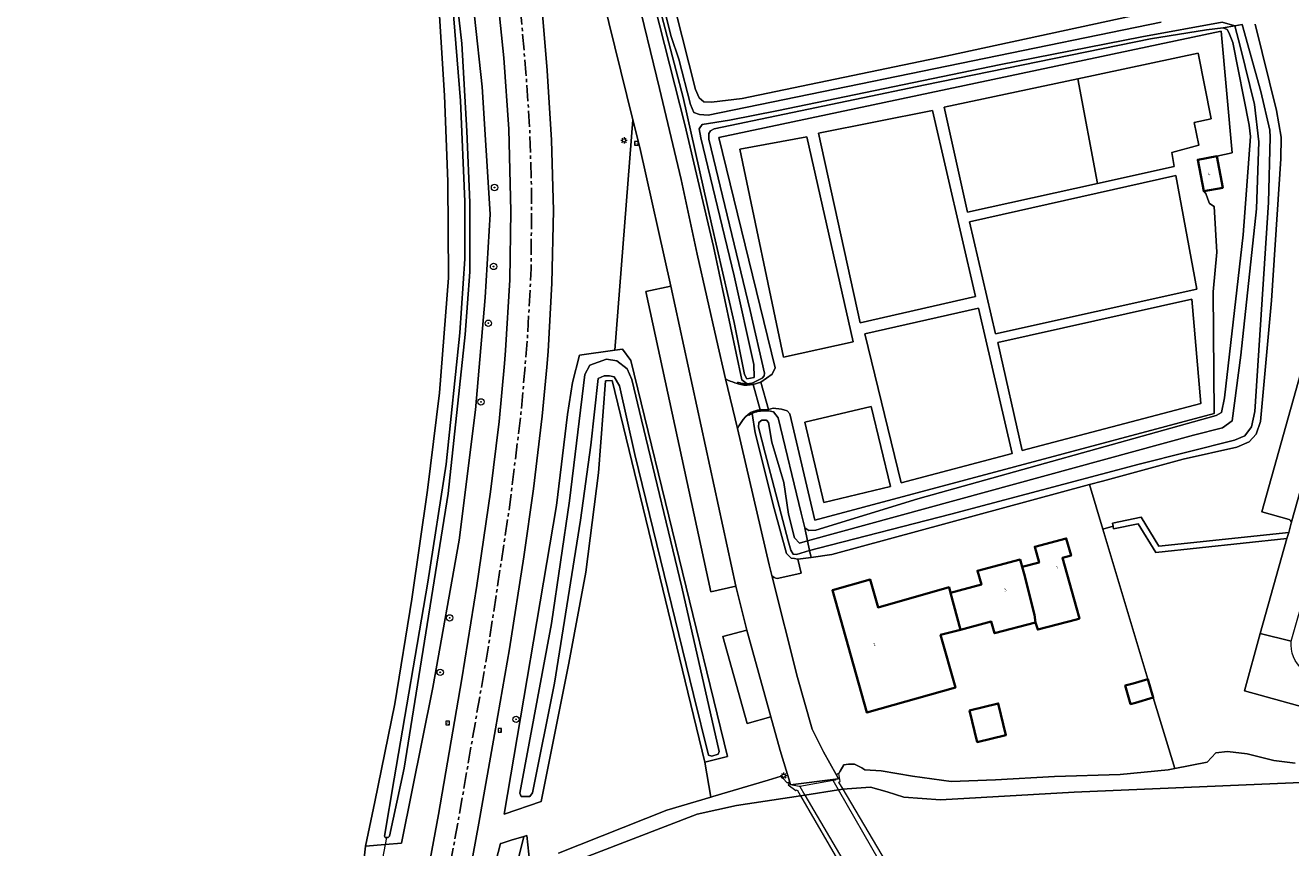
# Model space of a CAD drawing. Header units: metres. Extents: x 229229 to 231729, y 593167 to 595667.
# Tile 105 of 256: x 229836 to 230033, y 594845 to 594973. Entities that reach past the tile are written whole.
import ezdxf
from ezdxf.enums import TextEntityAlignment as Align

# ---------------------------------------------------------------- set-up
doc = ezdxf.new("R2010")
doc.units = ezdxf.units.M
doc.linetypes.add('CENTERX2', pattern=[4, 2.5, -0.5, 0.5, -0.5])
for name, color, linetype, lineweight in [('B-WE-GR-BEPLANTING_CULTUUR_BOSPLANTSOEN-GV', 90, 'Continuous', 18), ('B-WE-GR-BOOM-S', 90, 'Continuous', 25), ('B-WE-GR-BOUWLAND-GV', 80, 'Continuous', 13), ('B-WE-GR-GRAS-GV', 60, 'Continuous', 13), ('B-WE-GR-GROENVOORZIENING-GV', 80, 'Continuous', 18), ('B-WE-KL-ET_LS_OV_LICHTMAST-S', 190, 'Continuous', 25), ('B-WE-KW-KUNSTWERK_DEK-GV', 170, 'Continuous', 18), ('B-WE-KW-KUNSTWERK_DUIKER-G', 170, 'Continuous', 18), ('B-WE-OG-BEBOUWING-GV', 7, 'Continuous', 35), ('B-WE-OG-BEBOUWING-T18', 10, 'Continuous', 18), ('B-WE-OG-TERREIN_ERF-GV', 7, 'Continuous', 18), ('B-WE-OG-WATER-GV', 130, 'Continuous', 18), ('B-WE-OG-WATER_SLOOT-GV', 120, 'Continuous', 18), ('B-WE-OG-WEG-GV', 7, 'Continuous', 18), ('B-WE-RI-GWA_KOLK-S', 30, 'Continuous', 25), ('B-WE-VH-VERHARDING_ASFALT-GV', 252, 'Continuous', 18), ('B-WE-VH-VERHARDING_GESLOTEN-GV', 252, 'Continuous', 18), ('B-WE-VH-VERHARDING_HALFVERHARDING_GRIND-GV', 252, 'Continuous', 18), ('B-WE-VH-VERHARDING_OPEN-GV', 252, 'Continuous', 18), ('B-WE-VH-VERHARDING_STRAATBAKSTEEN-GV', 252, 'Continuous', 18), ('B-WE-VW-VERKEERSTEKEN_BORD-S', 7, 'Continuous', 25)]:
    doc.layers.add(name, color=color, linetype=linetype, lineweight=lineweight)
doc.layers.add('TOPOT03', color=30, linetype='CENTERX2')
doc.styles.add('NLCS-ISO', font='NLCS-ISO.ttf')
doc.styles.add('NLCS-ISO-M250-T18', font='NLCS-ISO.ttf', dxfattribs={"height": 0.45})

# ---------------------------------------------------------------- blocks, each defined once
blk = doc.blocks.new('SIE-WEG_VERKEERSBORD-SO')
at = {"color": 0, "linetype": 'ByBlock', "lineweight": 18}
blk.add_lwpolyline([(-1.125, -1.125), (1.125, -1.125), (1.125, 1.125), (-1.125, 1.125)], close=True, dxfattribs=at)
at = {"color": 0, "linetype": 'ByBlock', "lineweight": 18, "style": 'NLCS-ISO'}
blk.add_text('vb', height=1.5, dxfattribs=at).set_placement((0, 0), align=Align.MIDDLE_CENTER)
blk = doc.blocks.new('SKL-ET_OV_LICHTMAST-SO')
at = {"color": 0, "linetype": 'ByBlock', "lineweight": 18}
for points in [[(-1.25, 0), (-2, 0)], [(-1.41, 1.41), (-0.88, 0.88)], [(0, 2), (0, 1.25)], [(0.88, 0.88), (1.41, 1.41)], [(2, 0), (1.25, 0)], [(-1.41, -1.41), (-0.88, -0.88)], [(0, -1.25), (0, -2)], [(0.88, -0.88), (1.41, -1.41)]]:
    blk.add_lwpolyline(points, dxfattribs=at)
blk.add_circle((0, 0), 1, dxfattribs=at)
blk = doc.blocks.new('SRI-KOLK-SO')
at = {"color": 0, "linetype": 'ByBlock', "lineweight": 18}
blk.add_lwpolyline([(-1.125, -1.125), (1.125, -1.125), (1.125, 1.125), (-1.125, 1.125)], close=True, dxfattribs=at)
at = {"color": 0, "linetype": 'ByBlock', "lineweight": 18, "style": 'NLCS-ISO'}
blk.add_text('k', height=1.5, dxfattribs=at).set_placement((0, 0), align=Align.MIDDLE_CENTER)
blk = doc.blocks.new('SGR-BOOM_01-SO')
at = {"linetype": 'ByBlock', "lineweight": 18}
h = blk.add_hatch(color=0, dxfattribs=at)
h.dxf.hatch_style = 1
edge = h.paths.add_edge_path()
edge.add_arc((0, 0), 0.25, 0, 360)
at = {"color": 0, "linetype": 'ByBlock', "lineweight": 18}
for radius in [2, 0.25]:
    blk.add_circle((0, 0), radius, dxfattribs=at)

msp = doc.modelspace()

# ---------------------------------------------------------------- linework, layer by layer
at = {"layer": 'B-WE-GR-BEPLANTING_CULTUUR_BOSPLANTSOEN-GV'}
msp.add_lwpolyline([(230021.91, 594952.57), (230022.843, 594947.658), (230019.873, 594947.106), (230020.2, 594946.746), (230020.492, 594945.888), (230020.749, 594945.219), (230021.487, 594944.722), (230021.899, 594937.585), (230021.35, 594931.409), (230021.492, 594912.438), (229959.144, 594895.795), (229955.233, 594912.367), (229954.821, 594912.847), (229953.963, 594913.087), (229952.659, 594913.259), (229951.904, 594913.053), (229950.602, 594913.011), (229950.66, 594912.796), (229951.956, 594912.81), (229952.728, 594912.681), (229953.434, 594911.721), (229957.016, 594896.861), (229957.58, 594894.556), (229958.21, 594894.155), (229959.334, 594894.208), (229975.238, 594899.08), (230021.782, 594912.083), (230022.629, 594912.597), (230023.112, 594914.869), (230026.04, 594940.32), (230027.167, 594955.632), (230026.967, 594957.412), (230024.402, 594970.334), (230023.786, 594971.892), (230023.505, 594972.371), (230022.925, 594972.594), (230020.3, 594972.279), (230011.547, 594970.914), (229976.37, 594963.735), (229943.441, 594956.857), (229942.85, 594956.514), (229942.591, 594956.146), (229942.592, 594955.248), (229949.074, 594928.518), (229951.285, 594918.691), (229951.254, 594918.308), (229950.936, 594917.935), (229949.484, 594917.182), (229949.48, 594917.181), (229949.537, 594916.968), (229950.738, 594917.325), (229952.505, 594918.543), (229952.968, 594919.555), (229944.15, 594955.478), (230022.585, 594972.085), (230024.3, 594953.077)], close=True, dxfattribs=at)
at = {"layer": 'B-WE-GR-BOUWLAND-GV'}
msp.add_lwpolyline([(229888.48, 594840.218), (229889.012, 594844.902), (229890.454, 594851.785), (229893.623, 594867.089), (229896.276, 594883.414), (229898.706, 594900.433), (229900.556, 594915.621), (229901.955, 594933.586), (229901.862, 594948.619), (229901.334, 594962.076), (229900.318, 594978.714), (229898.307, 594996.591), (229896.602, 595001.411), (229895.82, 595004.553), (229895.559, 595005.722), (229894.924, 595008.975), (229888.008, 595044.434), (229880.801, 595077.501), (229872.934, 595113.832), (229871.038, 595122.592), (229867.942, 595136.888), (229855.5, 595194.038)], dxfattribs=at)
at = {"layer": 'B-WE-GR-GRAS-GV'}
msp.add_lwpolyline([(230000.214, 594964.674), (229979.353, 594960.248), (229982.99, 594943.847), (230003.268, 594948.342)], close=True, dxfattribs=at)
at = {"layer": 'B-WE-GR-GROENVOORZIENING-GV'}
for points in [[(229931.122, 594978.799), (229934.891, 594963.121), (229938.278, 594948.94), (229940.783, 594937.296), (229943.804, 594923.981), (229945.228, 594917.805), (229945.59, 594917.643), (229945.955, 594917.49), (229946.324, 594917.344), (229946.696, 594917.207), (229947.071, 594917.078), (229947.14, 594917.287), (229947.22, 594917.26), (229947.486, 594917.184), (229947.757, 594917.126), (229948.03, 594917.086), (229948.306, 594917.064), (229948.583, 594917.061), (229947.767, 594917.669), (229943.35, 594938.464), (229938.889, 594957.526), (229931.719, 594985.599)], [(230027.878, 594973.2), (230031.241, 594959.717), (230031.931, 594955.562), (230031.877, 594952.159), (230030.437, 594930.063), (230028.71, 594911.155), (230028.041, 594909.212), (230026.964, 594908.008), (230025.054, 594907.181), (230016.644, 594905.286), (230004.085, 594901.875), (230002.017, 594901.313), (230004.109, 594894.366), (230005.723, 594894.826), (230005.623, 594895.325), (230010.088, 594896.223), (230012.88, 594891.693), (230033.138, 594893.87), (230033.538, 594895.294)], [(230033.511, 594895.587), (230033.431, 594895.712), (230033.316, 594895.807), (230033.178, 594895.862), (230028.915, 594897.059), (230044.392, 594952.201)], [(230074.336, 594855.828), (230026.205, 594869.145), (230028.667, 594878.088), (230032.843, 594892.933), (230012.381, 594890.734), (230009.637, 594895.185), (230005.806, 594894.415), (230005.723, 594894.826), (230004.109, 594894.366), (230011.151, 594870.972), (230011.992, 594868.081), (230015.359, 594856.994), (230020.406, 594857.994), (230021.749, 594859.441), (230023.575, 594859.669), (230026.628, 594859.29), (230030.834, 594858.264), (230034.141, 594857.824)]]:
    msp.add_lwpolyline(points, dxfattribs=at)
for points in [[(229951.875, 594855.205), (229953.882, 594855.802), (229954.219, 594855.437), (229954.834, 594854.772), (229955.241, 594854.866), (229953.737, 594859.795), (229952.29, 594865.049), (229948.594, 594864.031), (229944.79, 594877.6), (229948.557, 594878.616), (229946.842, 594885.447), (229942.933, 594884.6), (229932.778, 594931.465), (229936.688, 594932.312), (229931.841, 594953.913), (229930.771, 594958.246), (229927.924, 594922.3), (229929.147, 594922.475), (229930.463, 594920.701), (229945.543, 594858.864), (229941.997, 594857.999), (229942.904, 594852.535), (229943.242, 594852.636)], [(229949.83, 594909.418), (229949.362, 594912.412), (229949.287, 594912.374), (229949.213, 594912.334), (229949.14, 594912.293), (229949.068, 594912.25), (229948.997, 594912.205), (229948.884, 594912.106), (229948.737, 594912.27), (229948.338, 594911.883), (229947.97, 594911.467), (229947.636, 594911.023), (229947.337, 594910.555), (229947.075, 594910.065), (229952.056, 594888.781), (229952.465, 594887.154), (229952.626, 594886.966), (229952.827, 594886.82), (229953.055, 594886.723), (229953.299, 594886.681), (229953.546, 594886.696), (229957.042, 594887.512), (229956.5, 594889.685), (229956.443, 594889.677), (229955.961, 594889.768), (229955.478, 594889.859), (229954.722, 594890.565), (229952.807, 594897.582)]]:
    msp.add_lwpolyline(points, close=True, dxfattribs=at)
at = {"layer": 'B-WE-KW-KUNSTWERK_DEK-GV'}
msp.add_lwpolyline([(229970.189, 594842.6), (229963.576, 594853.763), (229962.93, 594854.853), (229963.104, 594854.964), (229962.919, 594856.245), (229962.479, 594856.079), (229962.859, 594855.389), (229962.374, 594855.328), (229962.383, 594855.197), (229962.006, 594855.129), (229956.813, 594854.202), (229956.707, 594854.183), (229955.37, 594854.443), (229955.241, 594854.866), (229954.987, 594854.449), (229956.192, 594853.579), (229956.403, 594853.656), (229956.925, 594852.758), (229963.643, 594841.202)], dxfattribs=at)
at = {"layer": 'B-WE-KW-KUNSTWERK_DUIKER-G'}
for points in [[(229892.314, 594846.226), (229892.11, 594845.157)], [(229892.11, 594845.157), (229891.326, 594841.039)]]:
    msp.add_lwpolyline(points, dxfattribs=at)
at = {"layer": 'B-WE-OG-BEBOUWING-GV'}
for points in [[(230022.843, 594947.658), (230021.91, 594952.57), (230018.94, 594952.017), (230019.873, 594947.106)], [(229991.824, 594887.372), (229993.46, 594880.977), (229993.63, 594879.806), (229993.947, 594878.685), (230000, 594880.287), (230000.466, 594880.41), (230000, 594882.061), (229997.796, 594889.872), (229999.153, 594890.231), (229998.394, 594892.92), (229993.487, 594891.622), (229994.175, 594889.185), (229991.505, 594888.501)], [(229980.363, 594884.443), (229981.887, 594878.676), (229986.703, 594879.95), (229987.222, 594878.111), (229993.63, 594879.806), (229993.46, 594880.977), (229991.824, 594887.372), (229991.505, 594888.501), (229991.188, 594889.624), (229984.545, 594887.867), (229985.153, 594885.711)], [(229981.887, 594878.676), (229980.363, 594884.443), (229980.123, 594885.293), (229969.023, 594882.161), (229967.799, 594886.499), (229961.91, 594884.837), (229967.297, 594865.748), (229981.096, 594869.642), (229978.778, 594877.854)], [(230011.151, 594870.972), (230008.833, 594870.298), (230007.614, 594869.943), (230008.455, 594867.052), (230009.212, 594867.272), (230011.992, 594868.081)], [(229983.303, 594866.078), (229984.503, 594861.136), (229988.982, 594862.223), (229987.783, 594867.166)]]:
    msp.add_lwpolyline(points, close=True, dxfattribs=at)
at = {"layer": 'B-WE-OG-TERREIN_ERF-GV'}
msp.add_lwpolyline([(229932.173, 594996.145), (229940.542, 594963.007), (229941.114, 594961.707), (229941.826, 594961.059), (229943.017, 594960.986), (229947.812, 594961.558), (229979.609, 594968.213), (230010.687, 594974.904)], dxfattribs=at)
for points in [[(230000.214, 594964.674), (230003.268, 594948.342), (230015.277, 594950.984), (230014.899, 594953.18), (230019.119, 594954.312), (230018.365, 594957.846), (230021.041, 594958.395), (230018.982, 594968.654)], [(229966.229, 594926.571), (229984.242, 594930.689), (229977.518, 594959.716), (229959.744, 594956.147)], [(229954.289, 594921.202), (229965.131, 594923.629), (229957.926, 594955.607), (229947.427, 594953.651)], [(230015.517, 594949.577), (229983.316, 594942.337), (229987.365, 594924.873), (230018.776, 594931.804)], [(229991.542, 594906.629), (230019.392, 594913.991), (230018.004, 594930.26), (229987.708, 594923.501)], [(229966.984, 594924.856), (229972.647, 594901.599), (229989.977, 594906.195), (229984.723, 594928.836)], [(229957.593, 594911.063), (229960.585, 594898.505), (229970.984, 594901.013), (229967.928, 594913.516)], [(230007.614, 594869.943), (230008.833, 594870.298), (230011.151, 594870.972), (230004.109, 594894.366), (230002.017, 594901.313), (229961.805, 594890.394), (229958.565, 594889.961), (229956.5, 594889.685), (229957.042, 594887.512), (229953.546, 594886.696), (229953.299, 594886.681), (229953.055, 594886.723), (229952.827, 594886.82), (229952.626, 594886.966), (229952.465, 594887.154), (229956.475, 594871.211), (229958.75, 594863.137), (229960.523, 594859.631), (229962.479, 594856.079), (229962.919, 594856.245), (229963.139, 594856.598), (229963.711, 594857.561), (229964.406, 594857.709), (229965.37, 594857.689), (229966.518, 594857.115), (229966.969, 594856.788), (229969.532, 594856.667), (229974.399, 594855.788), (229980.418, 594855.002), (229987.378, 594855.222), (229996.591, 594855.735), (230006.824, 594856.069), (230010.573, 594856.429), (230014.322, 594856.788), (230015.359, 594856.994), (230011.992, 594868.081), (230009.212, 594867.272), (230008.455, 594867.052)], [(229978.778, 594877.854), (229981.096, 594869.642), (229967.297, 594865.748), (229961.91, 594884.837), (229967.799, 594886.499), (229969.023, 594882.161), (229980.123, 594885.293), (229980.363, 594884.443), (229985.153, 594885.711), (229984.545, 594887.867), (229991.188, 594889.624), (229991.505, 594888.501), (229994.175, 594889.185), (229993.487, 594891.622), (229998.394, 594892.92), (229999.153, 594890.231), (229997.796, 594889.872), (230000, 594882.061), (230000.466, 594880.41), (230000, 594880.287), (229993.947, 594878.685), (229993.63, 594879.806), (229987.222, 594878.111), (229986.703, 594879.95), (229981.887, 594878.676)], [(229987.783, 594867.166), (229988.982, 594862.223), (229984.503, 594861.136), (229983.303, 594866.078)]]:
    msp.add_lwpolyline(points, close=True, dxfattribs=at)
at = {"layer": 'B-WE-OG-WATER-GV'}
for points in [[(230013.199, 594973.5), (229954.445, 594961.442), (229942.524, 594958.983), (229941.167, 594959.093), (229940.286, 594959.387), (229939.736, 594960.635), (229937.91, 594967.738), (229936.754, 594971.27), (229922.571, 595027.839)], [(229929.372, 594996.923), (229938.586, 594961.722), (229943.022, 594942.031), (229946.582, 594926.61), (229948.167, 594918.494), (229948.522, 594917.826), (229949.685, 594918.022), (229949.613, 594920.083), (229946.571, 594933.889), (229941.37, 594955.461), (229941.093, 594956.834), (229941.554, 594957.526), (229945.83, 594958.218), (229953.482, 594959.707), (229987.931, 594966.862), (230010.199, 594971.229), (230022.76, 594973.491), (230024.741, 594972.94), (230024.746, 594972.921), (230025.858, 594973.121)], [(230089.163, 594837.711), (230077.336, 594845.18), (230073.742, 594847.62), (230063.792, 594852.308), (230060.261, 594853.4), (230055.79, 594854.436), (230048.495, 594855.263), (230046.076, 594855.287), (229999.639, 594853.31), (229978.763, 594852.132), (229973.078, 594852.536), (229970.473, 594853.38), (229967.832, 594854.077), (229964.201, 594853.857), (229963.576, 594853.763), (229962.856, 594853.654), (229957.599, 594852.86), (229956.925, 594852.758), (229946.912, 594851.245), (229940.814, 594849.897), (229920.144, 594841.933)], [(229912.125, 594839.907), (229913.742, 594846.393), (229911.772, 594845.798), (229910.178, 594845.316), (229910.087, 594845.289), (229908.6, 594839.474)]]:
    msp.add_lwpolyline(points, dxfattribs=at)
for points in [[(229958.011, 594892.543), (229958.339, 594891.014), (229959.739, 594891.419), (229980.386, 594896.727), (230009.802, 594904.522), (230024.678, 594908.275), (230026.292, 594908.935), (230027.319, 594910.33), (230027.869, 594912.752), (230029.983, 594945.331), (230030.229, 594955.544), (230030.166, 594956.655), (230028.802, 594962.685), (230027.02, 594969.039), (230025.858, 594973.121), (230024.746, 594972.921), (230025.585, 594969.564), (230027.786, 594960.645), (230028.449, 594954.808), (230028.082, 594944.385), (230025.654, 594921.528), (230024.286, 594911.277), (230022.818, 594910.176), (230018.269, 594909.039)], [(229958.011, 594892.543), (229956.742, 594892.195), (229955.971, 594893.029), (229955.072, 594896.69), (229954.302, 594901.636), (229952.44, 594907.93), (229951.913, 594911.004), (229951.599, 594911.381), (229950.886, 594911.402), (229950.404, 594911.025), (229950.341, 594910.27), (229951.41, 594906.243), (229954.999, 594892.556), (229955.415, 594891.107), (229955.798, 594890.448), (229956.301, 594890.424), (229958.339, 594891.014)]]:
    msp.add_lwpolyline(points, close=True, dxfattribs=at)
at = {"layer": 'B-WE-OG-WATER_SLOOT-GV'}
for points in [[(229922.571, 595027.839), (229936.754, 594971.27), (229937.91, 594967.738), (229939.736, 594960.635), (229940.286, 594959.387), (229941.167, 594959.093), (229942.524, 594958.983), (229954.445, 594961.442), (230013.199, 594973.5)], [(229931.719, 594985.599), (229938.889, 594957.526), (229943.35, 594938.464), (229947.767, 594917.669), (229948.583, 594917.061), (229948.764, 594917.069), (229948.945, 594917.085), (229949.125, 594917.109), (229949.303, 594917.141), (229949.48, 594917.181), (229949.484, 594917.182), (229950.936, 594917.935), (229951.254, 594918.308), (229951.285, 594918.691), (229949.074, 594928.518), (229942.592, 594955.248), (229942.591, 594956.146), (229942.85, 594956.514), (229943.441, 594956.857), (229976.37, 594963.735), (230011.547, 594970.914), (230020.3, 594972.279), (230022.925, 594972.594), (230024.746, 594972.921), (230024.741, 594972.94), (230022.76, 594973.491), (230010.199, 594971.229), (229987.931, 594966.862), (229953.482, 594959.707), (229945.83, 594958.218), (229941.554, 594957.526), (229941.093, 594956.834), (229941.37, 594955.461), (229946.571, 594933.889), (229949.613, 594920.083), (229949.685, 594918.022), (229948.522, 594917.826), (229948.167, 594918.494), (229946.582, 594926.61), (229943.022, 594942.031), (229938.586, 594961.722), (229929.372, 594996.923)], [(230010.687, 594974.904), (229979.609, 594968.213), (229947.812, 594961.558), (229943.017, 594960.986), (229941.826, 594961.059), (229941.114, 594961.707), (229940.542, 594963.007), (229932.173, 594996.145)], [(229900.318, 594978.714), (229901.334, 594962.076), (229901.862, 594948.619), (229901.955, 594933.586), (229900.556, 594915.621), (229898.706, 594900.433), (229896.276, 594883.414), (229893.623, 594867.089), (229890.454, 594851.785), (229889.012, 594844.902), (229892.11, 594845.157), (229894.658, 594845.367), (229899.518, 594869.639), (229903.649, 594892.665), (229906.177, 594912.976), (229907.724, 594930.54), (229908.482, 594943.528), (229907.234, 594963.383), (229904.84, 594985.538)], [(229903.007, 594979.332), (229904.041, 594970.144), (229904.848, 594956.491), (229905.303, 594945.331), (229905.316, 594934.54), (229904.595, 594924.738), (229901.944, 594899.954), (229897.358, 594871.38), (229895.057, 594857.042), (229892.765, 594846.469), (229892.565, 594846.243), (229892.099, 594846.243), (229891.973, 594846.448), (229893.519, 594855.385), (229898.745, 594886.073), (229901.607, 594904.484), (229903.743, 594924.988), (229904.55, 594936.54), (229904.55, 594945.487), (229903.828, 594961.205), (229902.613, 594976.545)], [(229902.613, 594976.545), (229903.828, 594961.205), (229904.55, 594945.487), (229904.55, 594936.54), (229903.743, 594924.988), (229901.607, 594904.484), (229898.745, 594886.073), (229893.519, 594855.385), (229891.973, 594846.448), (229892.099, 594846.243), (229892.565, 594846.243), (229892.765, 594846.469), (229895.057, 594857.042), (229897.358, 594871.38), (229901.944, 594899.954), (229904.595, 594924.738), (229905.316, 594934.54), (229905.303, 594945.331), (229904.848, 594956.491), (229904.041, 594970.144), (229903.007, 594979.332)], [(230025.858, 594973.121), (230027.02, 594969.039), (230028.802, 594962.685), (230030.166, 594956.655), (230030.229, 594955.544), (230029.983, 594945.331), (230027.869, 594912.752), (230027.319, 594910.33), (230026.292, 594908.935), (230024.678, 594908.275), (230009.802, 594904.522), (229980.386, 594896.727), (229959.739, 594891.419), (229958.339, 594891.014), (229958.565, 594889.961), (229961.805, 594890.394), (230002.017, 594901.313), (230004.085, 594901.875), (230016.644, 594905.286), (230025.054, 594907.181), (230026.964, 594908.008), (230028.041, 594909.212), (230028.71, 594911.155), (230030.437, 594930.063), (230031.877, 594952.159), (230031.931, 594955.562), (230031.241, 594959.717), (230027.878, 594973.2)], [(230034.141, 594857.824), (230030.834, 594858.264), (230026.628, 594859.29), (230023.575, 594859.669), (230021.749, 594859.441), (230020.406, 594857.994), (230015.359, 594856.994), (230014.322, 594856.788), (230010.573, 594856.429), (230006.824, 594856.069), (229996.591, 594855.735), (229987.378, 594855.222), (229980.418, 594855.002), (229974.399, 594855.788), (229969.532, 594856.667), (229966.969, 594856.788), (229966.518, 594857.115), (229965.37, 594857.689), (229964.406, 594857.709), (229963.711, 594857.561), (229963.139, 594856.598), (229962.919, 594856.245), (229962.479, 594856.079), (229962.859, 594855.389), (229962.374, 594855.328), (229955.37, 594854.443), (229955.241, 594854.866), (229954.834, 594854.772), (229954.219, 594855.437), (229953.882, 594855.802), (229951.875, 594855.205), (229943.242, 594852.636), (229942.904, 594852.535), (229936.057, 594850.499), (229919.129, 594843.81)], [(229920.144, 594841.933), (229940.814, 594849.897), (229946.912, 594851.245), (229956.925, 594852.758), (229957.599, 594852.86), (229962.856, 594853.654), (229963.576, 594853.763), (229964.201, 594853.857), (229967.832, 594854.077), (229970.473, 594853.38), (229973.078, 594852.536), (229978.763, 594852.132), (229999.639, 594853.31), (230046.076, 594855.287), (230048.495, 594855.263), (230055.79, 594854.436), (230060.261, 594853.4), (230063.792, 594852.308), (230073.742, 594847.62), (230077.336, 594845.18), (230089.163, 594837.711)], [(229914.681, 594842.167), (229914.211, 594846.535), (229913.742, 594846.393), (229912.125, 594839.907)]]:
    msp.add_lwpolyline(points, dxfattribs=at)
for points in [[(230022.925, 594972.594), (230023.505, 594972.371), (230023.786, 594971.892), (230024.402, 594970.334), (230026.967, 594957.412), (230027.167, 594955.632), (230026.04, 594940.32), (230023.112, 594914.869), (230022.629, 594912.597), (230021.782, 594912.083), (229975.238, 594899.08), (229959.334, 594894.208), (229958.21, 594894.155), (229957.58, 594894.556), (229958.011, 594892.543), (230018.269, 594909.039), (230022.818, 594910.176), (230024.286, 594911.277), (230025.654, 594921.528), (230028.082, 594944.385), (230028.449, 594954.808), (230027.786, 594960.645), (230025.585, 594969.564), (230024.746, 594972.921)], [(229918.812, 594898.074), (229910.668, 594849.902), (229916.455, 594851.867), (229920.775, 594873.431), (229923.435, 594887.671), (229925.394, 594903.152), (229926.509, 594917.524), (229927.528, 594917.552), (229941.997, 594857.999), (229945.543, 594858.864), (229930.463, 594920.701), (229929.147, 594922.475), (229927.924, 594922.3), (229922.41, 594921.511), (229921.352, 594917.252), (229920.555, 594912.237)], [(229913.122, 594853.135), (229918.06, 594879.652), (229920.888, 594898.804), (229923.25, 594918.5), (229924.049, 594919.955), (229926.632, 594920.897), (229928.272, 594920.614), (229929.856, 594919.408), (229930.611, 594917.712), (229932.084, 594911.453), (229938.42, 594885.333), (229944.243, 594859.683), (229944.055, 594859.224), (229943.065, 594858.918), (229942.579, 594859.085), (229940.22, 594868.577), (229931.063, 594906.023), (229928.69, 594916.716), (229927.829, 594918.141), (229927.124, 594918.29), (229926.277, 594918.29), (229925.335, 594917.857), (229924.2, 594907.473), (229922.565, 594895.78), (229918.519, 594870.307), (229915.091, 594853.208), (229914.678, 594852.625), (229913.342, 594852.625)], [(229920.888, 594898.804), (229918.06, 594879.652), (229913.122, 594853.135), (229913.342, 594852.625), (229914.678, 594852.625), (229915.091, 594853.208), (229918.519, 594870.307), (229922.565, 594895.78), (229924.2, 594907.473), (229925.335, 594917.857), (229926.277, 594918.29), (229927.124, 594918.29), (229927.829, 594918.141), (229928.69, 594916.716), (229931.063, 594906.023), (229940.22, 594868.577), (229942.579, 594859.085), (229943.065, 594858.918), (229944.055, 594859.224), (229944.243, 594859.683), (229938.42, 594885.333), (229932.084, 594911.453), (229930.611, 594917.712), (229929.856, 594919.408), (229928.272, 594920.614), (229926.632, 594920.897), (229924.049, 594919.955), (229923.25, 594918.5)], [(229957.58, 594894.556), (229957.016, 594896.861), (229953.434, 594911.721), (229952.728, 594912.681), (229951.956, 594912.81), (229950.66, 594912.796), (229950.391, 594912.756), (229950.125, 594912.697), (229949.865, 594912.62), (229949.61, 594912.524), (229949.362, 594912.412), (229949.83, 594909.418), (229952.807, 594897.582), (229954.722, 594890.565), (229955.478, 594889.859), (229955.961, 594889.768), (229956.443, 594889.677), (229956.5, 594889.685), (229958.565, 594889.961), (229958.339, 594891.014), (229956.301, 594890.424), (229955.798, 594890.448), (229955.415, 594891.107), (229954.999, 594892.556), (229951.41, 594906.243), (229950.341, 594910.27), (229950.404, 594911.025), (229950.886, 594911.402), (229951.599, 594911.381), (229951.913, 594911.004), (229952.44, 594907.93), (229954.302, 594901.636), (229955.072, 594896.69), (229955.971, 594893.029), (229956.742, 594892.195), (229958.011, 594892.543)]]:
    msp.add_lwpolyline(points, close=True, dxfattribs=at)
at = {"layer": 'B-WE-OG-WEG-GV'}
for points in [[(229896.942, 594831.007), (229900.426, 594849.84), (229904.057, 594871.03), (229906.395, 594885.567), (229908.513, 594900.211), (229909.891, 594911.195), (229910.71, 594920.242), (229910.892, 594922.254), (229911.563, 594933.256), (229911.705, 594944.008), (229911.376, 594956.779), (229910.588, 594967.943), (229909.409, 594979.597), (229907.96, 594991.198), (229906.59, 595000), (229906.328, 595001.681), (229904.225, 595012.781), (229902.987, 595018.632), (229901.847, 595024.023), (229893.248, 595063.541), (229882.195, 595113.816), (229881.659, 595116.292), (229871.794, 595161.839), (229860.432, 595213.813)], [(229864.513, 595177.093), (229892.897, 595046.805), (229901.551, 595004.979), (229899.317, 595004.813), (229895.82, 595004.553), (229896.602, 595001.411), (229899.827, 595001.673), (229902.181, 595001.864), (229902.505, 595000), (229903.075, 594996.722), (229904.84, 594985.538), (229907.234, 594963.383), (229908.482, 594943.528), (229907.724, 594930.54), (229906.177, 594912.976), (229903.649, 594892.665), (229899.518, 594869.639), (229894.658, 594845.367), (229892.11, 594845.157), (229889.012, 594844.902), (229888.48, 594840.218)], [(229919.129, 594843.81), (229936.057, 594850.499), (229942.904, 594852.535), (229941.997, 594857.999), (229927.528, 594917.552), (229926.509, 594917.524), (229925.394, 594903.152), (229923.435, 594887.671), (229920.775, 594873.431), (229916.455, 594851.867), (229910.668, 594849.902), (229918.812, 594898.074), (229920.555, 594912.237), (229921.352, 594917.252), (229922.41, 594921.511), (229927.924, 594922.3), (229930.771, 594958.246), (229920.442, 595000.077)], [(229916.573, 594975.348), (229917.367, 594965.947), (229918.064, 594955.089), (229918.348, 594944.099), (229918.129, 594932.758), (229917.525, 594922.108), (229917.306, 594919.672), (229916.618, 594912), (229915.251, 594900.675), (229913.726, 594890.072), (229911.484, 594875.682), (229909.336, 594863.213), (229906.692, 594848.484), (229903.992, 594833.779)], [(229908.6, 594839.474), (229910.087, 594845.289), (229910.178, 594845.316), (229911.772, 594845.798), (229913.742, 594846.393), (229914.211, 594846.535), (229914.681, 594842.167)]]:
    msp.add_lwpolyline(points, dxfattribs=at)
at = {"layer": 'B-WE-VH-VERHARDING_ASFALT-GV'}
for points in [[(229860.432, 595213.813), (229871.794, 595161.839), (229881.659, 595116.292), (229882.195, 595113.816), (229893.248, 595063.541), (229901.847, 595024.023), (229902.987, 595018.632), (229904.225, 595012.781), (229906.328, 595001.681), (229906.59, 595000), (229907.96, 594991.198), (229909.409, 594979.597), (229910.588, 594967.943), (229911.376, 594956.779), (229911.705, 594944.008), (229911.563, 594933.256), (229910.892, 594922.254), (229910.71, 594920.242), (229909.891, 594911.195), (229908.513, 594900.211), (229906.395, 594885.567), (229904.057, 594871.03), (229900.426, 594849.84), (229896.942, 594831.007)], [(229903.992, 594833.779), (229906.692, 594848.484), (229909.336, 594863.213), (229911.484, 594875.682), (229913.726, 594890.072), (229915.251, 594900.675), (229916.618, 594912), (229917.306, 594919.672), (229917.525, 594922.108), (229918.129, 594932.758), (229918.348, 594944.099), (229918.064, 594955.089), (229917.367, 594965.947), (229916.573, 594975.348)]]:
    msp.add_lwpolyline(points, dxfattribs=at)
at = {"layer": 'B-WE-VH-VERHARDING_GESLOTEN-GV'}
msp.add_lwpolyline([(229920.442, 595000.077), (229930.771, 594958.246), (229931.841, 594953.913), (229936.688, 594932.312), (229946.842, 594885.447), (229948.557, 594878.616), (229952.29, 594865.049), (229953.737, 594859.795), (229955.241, 594854.866), (229955.37, 594854.443), (229962.374, 594855.328), (229962.859, 594855.389), (229962.479, 594856.079), (229960.523, 594859.631), (229958.75, 594863.137), (229956.475, 594871.211), (229952.465, 594887.154), (229952.056, 594888.781), (229947.075, 594910.065), (229945.228, 594917.805), (229943.804, 594923.981), (229940.783, 594937.296), (229938.278, 594948.94), (229934.891, 594963.121), (229931.122, 594978.799)], dxfattribs=at)
msp.add_lwpolyline([(229964.391, 594841.264), (229965.186, 594839.906), (229970.333, 594840.67), (229969.259, 594842.534), (229962.856, 594853.654), (229962.006, 594855.129), (229956.813, 594854.202), (229957.599, 594852.86)], close=True, dxfattribs=at)
at = {"layer": 'B-WE-VH-VERHARDING_HALFVERHARDING_GRIND-GV'}
for points in [[(230019.873, 594947.106), (230018.94, 594952.017), (230021.91, 594952.57), (230024.3, 594953.077), (230022.585, 594972.085), (229944.15, 594955.478), (229952.968, 594919.555), (229952.505, 594918.543), (229950.738, 594917.325), (229951.904, 594913.053), (229952.659, 594913.259), (229953.963, 594913.087), (229954.821, 594912.847), (229955.233, 594912.367), (229959.144, 594895.795), (230021.492, 594912.438), (230021.35, 594931.409), (230021.899, 594937.585), (230021.487, 594944.722), (230020.749, 594945.219), (230020.492, 594945.888), (230020.2, 594946.746)], [(229979.353, 594960.248), (230000.214, 594964.674), (230018.982, 594968.654), (230021.041, 594958.395), (230018.365, 594957.846), (230019.119, 594954.312), (230014.899, 594953.18), (230015.277, 594950.984), (230003.268, 594948.342), (229982.99, 594943.847)], [(229966.229, 594926.571), (229959.744, 594956.147), (229977.518, 594959.716), (229984.242, 594930.689)], [(229954.289, 594921.202), (229947.427, 594953.651), (229957.926, 594955.607), (229965.131, 594923.629)], [(230015.517, 594949.577), (230018.776, 594931.804), (229987.365, 594924.873), (229983.316, 594942.337)], [(230019.392, 594913.991), (229991.542, 594906.629), (229987.708, 594923.501), (230018.004, 594930.26)], [(229966.984, 594924.856), (229984.723, 594928.836), (229989.977, 594906.195), (229972.647, 594901.599)], [(229970.984, 594901.013), (229960.585, 594898.505), (229957.593, 594911.063), (229967.928, 594913.516)]]:
    msp.add_lwpolyline(points, close=True, dxfattribs=at)
at = {"layer": 'B-WE-VH-VERHARDING_OPEN-GV'}
for points in [[(230028.667, 594878.088), (230033.524, 594876.882), (230038.195, 594893.243), (230038.996, 594896.051), (230048.564, 594929.564), (230050.861, 594937.612), (230054.855, 594951.603), (230049.744, 594953.038), (230049.258, 594951.303), (230033.538, 594895.294), (230033.138, 594893.87), (230032.843, 594892.933)], [(230049.258, 594951.303), (230049.189, 594951.171), (230049.082, 594951.067), (230048.949, 594951.001), (230048.802, 594950.98), (230048.655, 594951.005), (230044.392, 594952.201), (230028.915, 594897.059), (230033.178, 594895.862), (230033.316, 594895.807), (230033.431, 594895.712), (230033.511, 594895.587), (230033.547, 594895.442), (230033.538, 594895.294)], [(229946.842, 594885.447), (229936.688, 594932.312), (229932.778, 594931.465), (229942.933, 594884.6)], [(229949.537, 594916.968), (229949.062, 594916.878), (229948.58, 594916.841), (229948.097, 594916.858), (229947.619, 594916.928), (229947.152, 594917.051), (229947.071, 594917.078), (229946.696, 594917.207), (229946.324, 594917.344), (229945.955, 594917.49), (229945.59, 594917.643), (229945.228, 594917.805), (229947.075, 594910.065), (229947.337, 594910.555), (229947.636, 594911.023), (229947.97, 594911.467), (229948.338, 594911.883), (229948.737, 594912.27), (229948.865, 594912.382), (229949.187, 594912.569), (229949.524, 594912.727), (229949.875, 594912.854), (229950.235, 594912.949), (229950.602, 594913.011)], [(229949.48, 594917.181), (229949.303, 594917.141), (229949.125, 594917.109), (229948.945, 594917.085), (229948.764, 594917.069), (229948.583, 594917.061), (229948.306, 594917.064), (229948.03, 594917.086), (229947.757, 594917.126), (229947.486, 594917.184), (229947.22, 594917.26), (229947.14, 594917.287), (229947.071, 594917.078), (229947.152, 594917.051), (229947.619, 594916.928), (229948.097, 594916.858), (229948.58, 594916.841), (229949.062, 594916.878), (229949.537, 594916.968)], [(229950.66, 594912.796), (229950.602, 594913.011), (229950.235, 594912.949), (229949.875, 594912.854), (229949.524, 594912.727), (229949.187, 594912.569), (229948.865, 594912.382), (229948.737, 594912.27), (229948.884, 594912.106), (229948.997, 594912.205), (229949.068, 594912.25), (229949.14, 594912.293), (229949.213, 594912.334), (229949.287, 594912.374), (229949.362, 594912.412), (229949.61, 594912.524), (229949.865, 594912.62), (229950.125, 594912.697), (229950.391, 594912.756)], [(230012.381, 594890.734), (230032.843, 594892.933), (230033.138, 594893.87), (230012.88, 594891.693), (230010.088, 594896.223), (230005.623, 594895.325), (230005.723, 594894.826), (230005.806, 594894.415), (230009.637, 594895.185)], [(229948.557, 594878.616), (229944.79, 594877.6), (229948.594, 594864.031), (229952.29, 594865.049)], [(230037.017, 594871.548), (230036.429, 594871.77), (230035.874, 594872.065), (230035.361, 594872.426), (230034.897, 594872.85), (230034.489, 594873.328), (230034.145, 594873.853), (230033.87, 594874.418), (230033.667, 594875.013), (230033.541, 594875.628), (230033.493, 594876.255), (230033.524, 594876.882), (230028.667, 594878.088), (230026.205, 594869.145), (230074.336, 594855.828), (230075.799, 594860.651), (230075.745, 594860.667), (230075.691, 594860.684), (230075.638, 594860.702), (230075.584, 594860.72), (230075.531, 594860.739), (230059.566, 594865.159)]]:
    msp.add_lwpolyline(points, close=True, dxfattribs=at)
at = {"layer": 'B-WE-VH-VERHARDING_STRAATBAKSTEEN-GV'}
msp.add_lwpolyline([(229950.738, 594917.325), (229949.537, 594916.968), (229950.602, 594913.011), (229951.904, 594913.053)], close=True, dxfattribs=at)
at = {"layer": 'TOPOT03', "flags": 128}
msp.add_lwpolyline([(230588.75, 593473.421), (230581.964, 593477.495), (230576.478, 593480.779), (230568.5, 593485.467), (230562.317, 593489.176), (230555.737, 593493.058), (230549.49, 593496.741), (230542.237, 593501.025), (230534.83, 593505.334), (230528.803, 593508.84), (230522.598, 593512.386), (230513.669, 593517.499), (230507.123, 593521.21), (230498.704, 593525.982), (230490.641, 593530.517), (230485.092, 593533.579), (230479.555, 593536.798), (230471.284, 593541.66), (230464.876, 593545.569), (230460.484, 593548.31), (230450.856, 593554.42), (230442.88, 593559.699), (230435.108, 593565.298), (230428.304, 593570.123), (230421.778, 593574.872), (230417.708, 593577.983), (230414.117, 593580.743), (230410.504, 593583.528), (230406.046, 593587.019), (230398.606, 593593.041), (230393.072, 593597.73), (230389.05, 593600.941), (230381.784, 593607.032), (230378.158, 593610.2), (230372.234, 593615.023), (230368.289, 593618.273), (230362.646, 593622.77), (230358.78, 593625.947), (230355.446, 593628.708), (230351.867, 593631.658), (230347.963, 593634.737), (230342.651, 593639.061), (230337.461, 593643.401), (230333.992, 593646.29), (230328.866, 593650.381), (230305.619, 593669.88), (230299.281, 593675.194), (230292.956, 593680.508), (230288.686, 593684.155), (230281.596, 593690.121), (230274.272, 593696.282), (230269.932, 593699.884), (230264.902, 593704.105), (230260.978, 593707.315), (230256.83, 593710.842), (230252.285, 593714.72), (230247.918, 593718.329), (230243.312, 593722.236), (230236.405, 593727.995), (230228.919, 593734.237), (230224.506, 593737.917), (230218.038, 593743.419), (230213.918, 593747.031), (230209.506, 593750.899), (230203.144, 593756.734), (230200.468, 593759.17), (230196.535, 593762.766), (230191.257, 593767.923), (230185.473, 593773.981), (230183.357, 593776.209), (230179.489, 593780.494), (230177.296, 593783.011), (230173.729, 593787.317), (230170.923, 593790.744), (230169.611, 593792.38), (230167.121, 593795.633), (230163.928, 593800.087), (230160.736, 593804.739), (230157.649, 593809.431), (230154.94, 593813.707), (230153.355, 593816.244), (230151.308, 593819.709), (230148.743, 593824.065), (230146.488, 593828.037), (230144.703, 593831.264), (230141.978, 593836.549), (230139.558, 593841.168), (230137.378, 593845.459), (230134.651, 593851.025), (230130.937, 593858.779), (230126.8, 593867.416), (230123.25, 593875.038), (230119.946, 593882.058), (230116.836, 593888.662), (230113.604, 593895.641), (230110.11, 593903.063), (230107.168, 593909.419), (230105.502, 593913.006), (230102.387, 593919.657), (230098.055, 593929.051), (230096.234, 593932.905), (230093.883, 593937.974), (230090.521, 593945.181), (230088.935, 593948.597), (230086.743, 593953.318), (230084.926, 593957.228), (230081.89, 593963.759), (230078.822, 593970.448), (230076.695, 593975.1), (230074.104, 593980.667), (230069.332, 593990.974), (230065.68, 593998.808), (230060.417, 594010.013), (230056.644, 594018.034), (230050.029, 594032.147), (230047.28, 594038.125), (230043.621, 594045.817), (230039.587, 594054.71), (230037.774, 594058.575), (230032.725, 594069.34), (230029.104, 594077.213), (230026.701, 594082.363), (230025.043, 594085.986), (230023.055, 594090.516), (230020.504, 594096.168), (230015.542, 594107.837), (230014.37, 594110.673), (230012.811, 594114.511), (230010.499, 594120.378), (230008.653, 594125.509), (230005.73, 594133.857), (230004.662, 594136.937), (230002.992, 594141.768), (230002.124, 594144.48), (230000.035, 594151.143), (229998.555, 594155.926), (229996.989, 594161.359), (229993.518, 594173.199), (229988.977, 594188.799), (229984.46, 594204.354), (229982.471, 594211.43), (229981.206, 594215.708), (229977.262, 594229.133), (229972.676, 594244.862), (229966.879, 594264.602), (229965.162, 594270.492), (229963.059, 594277.634), (229961.573, 594282.76), (229959.827, 594288.512), (229957.989, 594294.362), (229953.018, 594309.634), (229951.185, 594315.172), (229949.25, 594321.054), (229947.164, 594327.657), (229944.961, 594335.447), (229942.365, 594344.21), (229940.144, 594351.544), (229938.712, 594356.593), (229936.739, 594363.37), (229935.171, 594368.663), (229933.37, 594374.619), (229932.56, 594377.479), (229931.341, 594381.919), (229930.123, 594386.151), (229928.25, 594392.615), (229927.228, 594396.441), (229926.091, 594401), (229924.842, 594406.161), (229922.59, 594415.455), (229921.124, 594421.466), (229919.799, 594426.61), (229917.939, 594433.532), (229916.938, 594437.224), (229916.137, 594440.029), (229914.704, 594444.762), (229912.882, 594451.146), (229910.154, 594460.89), (229908.41, 594466.862), (229906.888, 594472.001), (229905.76, 594475.879), (229904.663, 594479.721), (229903.87, 594482.578), (229902.835, 594486.179), (229901.128, 594491.919), (229900.076, 594495.689), (229899.001, 594499.372), (229898.037, 594503.08), (229896.864, 594507.517), (229895.731, 594512.469), (229894.506, 594517.859), (229893.556, 594522.46), (229892.971, 594525.6), (229892.206, 594529.959), (229891.601, 594533.493), (229891.163, 594536.037), (229884.621, 594578.262), (229884.177, 594581.224), (229883.14, 594587.971), (229882.268, 594593.557), (229881.732, 594597.051), (229880.734, 594603.534), (229879.814, 594609.601), (229879.333, 594613.012), (229878.351, 594621.016), (229877.505, 594628.307), (229876.949, 594633.383), (229876.579, 594636.742), (229876.302, 594639.558), (229875.952, 594644.84), (229875.851, 594646.636), (229875.678, 594649.674), (229875.577, 594652.263), (229875.51, 594654.868), (229875.468, 594658.825), (229875.493, 594664.765), (229875.542, 594667.758), (229875.788, 594673.644), (229876.226, 594682.005), (229876.821, 594690.216), (229877.382, 594697.338), (229878.075, 594704.673), (229879.402, 594713.197), (229880.398, 594719.727), (229880.85, 594722.805), (229883.784, 594742.752), (229888.024, 594765.948), (229891.82, 594782.807), (229893.515, 594791.213), (229894.008, 594794.329), (229894.875, 594800.16), (229899.118, 594825.063), (229903.536, 594849.025), (229908.229, 594876.206), (229911.439, 594897.367), (229913.29, 594912.416), (229914.303, 594924.137), (229914.88, 594935.062), (229914.941, 594947.374), (229914.652, 594956.989), (229914.068, 594965.666), (229913.359, 594973.759), (229912.485, 594981.736), (229911.911, 594986.482), (229910.755, 594994.79), (229909.833, 595000.611), (229908.847, 595005.977), (229908.165, 595009.587), (229906.22, 595019.064), (229896.375, 595064.378), (229887.402, 595105.255), (229885.371, 595114.51), (229874.899, 595162.656), (229865.414, 595206.057), (229863.552, 595214.579), (229855.54, 595248.733), (229852.218, 595262.898), (229848.95, 595275.196), (229846.021, 595285.304), (229840.347, 595302.891), (229834.518, 595318.981), (229829.715, 595331.137), (229826.529, 595338.475), (229823.21, 595345.921), (229819.534, 595353.643), (229815.715, 595361.164), (229811.713, 595368.727), (229807.607, 595376.356), (229803.553, 595383.45), (229799.383, 595390.632), (229795.008, 595397.639), (229790.482, 595404.6), (229785.956, 595411.562), (229781.277, 595418.482), (229771.471, 595432.026), (229762.174, 595443.874), (229756.018, 595451.269), (229743.066, 595466.389), (229731.578, 595479.189), (229720.407, 595491.538), (229704.52, 595508.552), (229688.357, 595525.887), (229679.753, 595535.103), (229675.915, 595539.254), (229673.382, 595541.88), (229665.201, 595550.677), (229656.659, 595559.641), (229649.528, 595566.518), (229638.224, 595576.909), (229633.696, 595580.883), (229624.091, 595588.859), (229619.905, 595592.542), (229611.132, 595600.257), (229609.242, 595602), (229587.66, 595621.7)], dxfattribs=at)

# ---------------------------------------------------------------- block references
at = {"layer": 'B-WE-GR-BOOM-S', "xscale": 0.25, "yscale": 0.25, "zscale": 0.25}
for p in [(229909.165, 594947.695), (229909.017, 594935.37), (229908.191, 594926.504), (229907.044, 594914.228), (229902.154, 594880.515), (229900.683, 594872.022), (229912.519, 594864.688)]:
    msp.add_blockref('SGR-BOOM_01-SO', p, dxfattribs=at)
at = {"layer": 'B-WE-KL-ET_LS_OV_LICHTMAST-S', "xscale": 0.25, "yscale": 0.25, "zscale": 0.25}
for p in [(229929.38, 594955.036), (229954.286, 594855.873)]:
    msp.add_blockref('SKL-ET_OV_LICHTMAST-SO', p, dxfattribs=at)
at = {"layer": 'B-WE-RI-GWA_KOLK-S', "xscale": 0.25, "yscale": 0.25, "zscale": 0.25}
msp.add_blockref('SRI-KOLK-SO', (229931.311, 594954.566), dxfattribs=at)
at = {"layer": 'B-WE-VW-VERKEERSTEKEN_BORD-S', "xscale": 0.25, "yscale": 0.25, "zscale": 0.25}
for p in [(229901.828, 594864.115), (229909.99, 594862.963)]:
    msp.add_blockref('SIE-WEG_VERKEERSBORD-SO', p, dxfattribs=at)

# ---------------------------------------------------------------- texts
at = {"layer": 'B-WE-OG-BEBOUWING-T18', "style": 'NLCS-ISO-M250-T18'}
for s, rotation, p in [('4', 10.5, (230020.728, 594949.808)), ('1', 14.8, (229996.963, 594888.404)), ('3', 14.8, (229988.889, 594884.878)), ('2', 15.7, (229968.453, 594876.379))]:
    msp.add_text(s, height=0.45, rotation=rotation, dxfattribs=at).set_placement(p, align=Align.MIDDLE)

doc.saveas('drawing.dxf')
